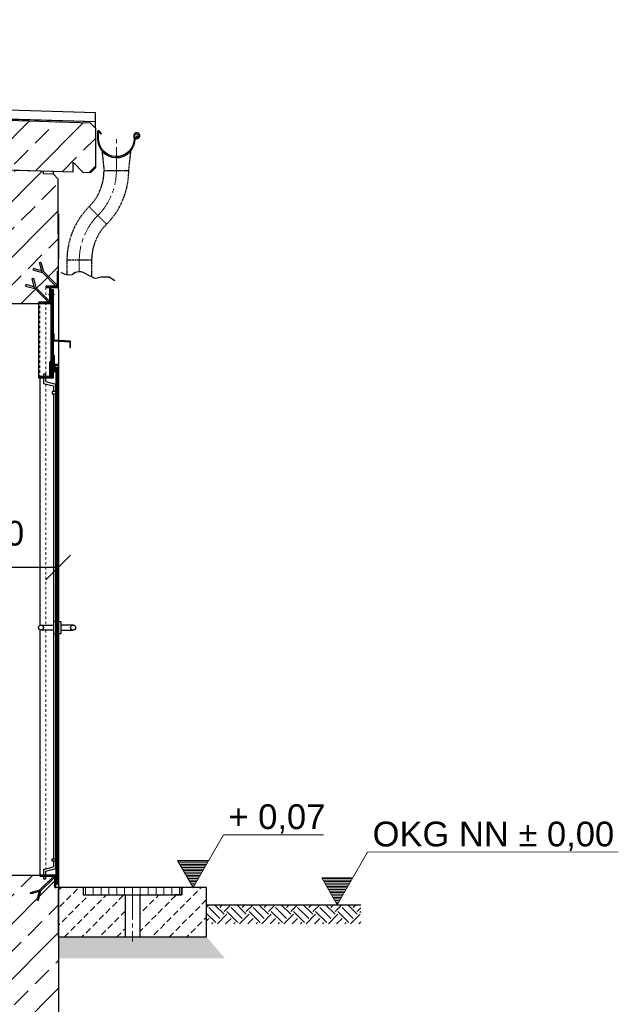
# Model space of a CAD drawing. Header units: millimetres. Extents: x -2065 to 128713, y -54195 to 32418.
# Tile 8 of 61: x 12044 to 14465, y -36549 to -32569. Entities that reach past the tile are written whole.
import ezdxf

# ---------------------------------------------------------------- set-up
doc = ezdxf.new("R2010")
doc.units = ezdxf.units.MM
for name, pattern in [('HIDDEN', [9.525, 6.35, -3.175]), ('JIS_02_1.0', [2, 1, -1]), ('MITTE2', [28.575, 19.05, -3.175, 3.175, -3.175])]:
    doc.linetypes.add(name, pattern=pattern)
doc.layers.add('Bemaßung', color=7, linetype='Continuous', lineweight=9)
doc.layers.add('Beschriftung', color=7, linetype='Continuous')
doc.layers.add('POL_Bema', color=7, linetype='Continuous')
doc.styles.add('LBB3.5M1000', font='isocp.shx', dxfattribs={"height": 3.5})
doc.dimstyles.new('DIN', dxfattribs={"dimtxt": 2.5, "dimasz": 2.5, "dimexe": 1.25, "dimexo": 0.625, "dimtad": 1, "dimtih": 1, "dimdec": 4, "dimdsep": 46, "dimlunit": 6, "dimtxsty": 'Standard', "dimcen": 2.5, "dimadec": 0, "dimazin": 0, "dimtfac": 1, "dimtdec": 4, "dimtmove": 0, "dimatfit": 3, "dimfxl": 0, "dimtvp": 1, "dimtolj": 1, "dimtzin": 0, "dimarcsym": 0})

# ---------------------------------------------------------------- blocks, each defined once
blk = doc.blocks.new('_Oblique')
at = {"layer": 'POL_Bema', "color": 0, "lineweight": -2}
blk.add_line((-0.5, -0.5), (0.5, 0.5), dxfattribs=at)
blk = doc.blocks.new('*D8')
at = {"layer": 'Bemaßung', "color": 0, "lineweight": -2, "transparency": 16777216}
for p, q in [((11699.8, -34978), (11699.8, -34770)), ((12199.8, -34782.5), (11699.8, -34782.5)), ((12199.8, -34978), (12199.8, -34770))]:
    blk.add_line(p, q, dxfattribs=at)
at = {"layer": 'DEFPOINTS', "color": 0, "transparency": 16777216}
for p in [(11699.8, -34782.5), (11699.8, -37578), (12199.8, -37578)]:
    blk.add_point(p, dxfattribs=at)
at = {"layer": 'Bemaßung', "color": 0, "lineweight": -2, "transparency": 16777216, "xscale": 100, "yscale": 100, "zscale": 100, "rotation": 180}
blk.add_blockref('_Oblique', (11699.8, -34782.5), dxfattribs=at)
at = {"layer": 'Bemaßung', "color": 0, "lineweight": -2, "transparency": 16777216, "xscale": 100, "yscale": 100, "zscale": 100}
blk.add_blockref('_Oblique', (12199.8, -34782.5), dxfattribs=at)
at = {"layer": 'Bemaßung', "color": 0, "transparency": 16777216, "insert": (11949.8, -34645), "char_height": 100, "attachment_point": 5}
blk.add_mtext('\\A1;500', dxfattribs=at)
blk = doc.blocks.new('*D112')
at = {"layer": 'Bemaßung', "color": 0, "lineweight": -2, "transparency": 16777216}
for p, q in [((9319.8, -33716), (9001, -33716)), ((9013.5, -33716), (9013.5, -34771)), ((9013.5, -36026), (9013.5, -34971)), ((9319.8, -36026), (9001, -36026))]:
    blk.add_line(p, q, dxfattribs=at)
at = {"layer": 'DEFPOINTS', "color": 0, "transparency": 16777216}
for p in [(12119.8, -33716), (9013.5, -36026), (12119.8, -36026)]:
    blk.add_point(p, dxfattribs=at)
at = {"layer": 'Bemaßung', "color": 0, "lineweight": -2, "transparency": 16777216, "xscale": 100, "yscale": 100, "zscale": 100}
for p, rotation in [((9013.5, -33716), 90), ((9013.5, -36026), 270)]:
    blk.add_blockref('_Oblique', p, dxfattribs=dict(at, rotation=rotation))
at = {"layer": 'Bemaßung', "color": 0, "transparency": 16777216, "insert": (9013.5, -34871), "char_height": 100, "attachment_point": 5}
blk.add_mtext('\\A1;2.310', dxfattribs=at)

msp = doc.modelspace()

# ---------------------------------------------------------------- hatches: boundary and pattern name
at = {"lineweight": 5}
h = msp.add_hatch(dxfattribs=at)
h.set_pattern_fill('ANSI33', color=256, scale=25)
h.set_pattern_definition([(45, (6100, -32900.1), (-112.2532, 112.2532), []), (45, (6212.25, -32900.1), (-112.2532, 112.2532), [79.375, -39.6875])])
h.paths.add_polyline_path([(12260.18276, -33145.26241), (12300.18276, -33186.46241), (12330.1243, -33187.36065), (12350.1153, -33167.96038), (12350.1153, -33007.22234), (12330.1243, -32986.62261), (-129.75878, -32612.82612), (-149.74979, -32632.22639), (-149.74979, -32792.96443), (-129.75878, -32813.56416), (-99.81724, -32814.46241), (-59.81724, -32775.66241), (-59.81724, -32815.66241), (12260.18276, -33185.26241)])
h = msp.add_hatch(dxfattribs=at)
h.set_pattern_fill('ANSI33', color=256, scale=25)
h.set_pattern_definition([(45, (6100, -35624.6), (-112.2532, 112.2532), []), (45, (6212.25, -35624.6), (-112.2532, 112.2532), [79.375, -39.6875])])
h.paths.add_polyline_path([(12140.21873, -33181.66349), (12010.16477, -33177.76187), (12009.86504, -33187.75288), (11969.88303, -33186.55342), (11949.89202, -33205.95369), (11949.79319, -33695.95369), (11969.79319, -33715.95369), (12119.79319, -33715.95369), (12119.79319, -33710.95369), (12159.79319, -33710.95369), (12164.79319, -33705.95369), (12164.79319, -33650.95369), (12149.79319, -33650.95369), (12149.79319, -33645.95369), (12189.79319, -33645.95369), (12194.79319, -33640.95369), (12194.79319, -33585.95369), (12200, -33585.95369), (12199.89202, -33213.45369), (12179.90102, -33192.85396), (12139.919, -33191.6545)], flags=17)
h.paths.add_polyline_path([(190.50947, -32823.17221), (60.45551, -32819.27059), (60.15578, -32829.2616), (20.17377, -32828.06214), (0.29012, -32847.35822), (0, -37877.95369), (3734.79319, -37877.95369), (3734.79319, -38377.95369), (4734.79319, -38377.95369), (4734.79319, -37877.95369), (12200, -37877.95369), (12199.79319, -36075.95369), (12184.79319, -36075.95369), (12184.79319, -36035.95369), (12179.79319, -36030.95369), (12149.79319, -36030.95369), (12149.79319, -36040.95369), (12139.79319, -36040.95369), (12139.79319, -36030.95369), (12124.79319, -36030.95369), (12124.79319, -36025.95369), (11699.79319, -36025.95369), (11699.79319, -36219.95369), (11399.79319, -36219.95369), (11399.79319, -36413.95369), (11099.79319, -36413.95369), (11099.79319, -36607.95369), (10799.79319, -36607.95369), (10799.79319, -36801.95369), (10499.79319, -36801.95369), (10499.79319, -36995.95369), (10199.79319, -36995.95369), (10199.79319, -37189.95369), (9899.79319, -37189.95369), (9899.79319, -37383.95369), (9599.79319, -37383.95369), (9599.79319, -37577.95369), (4514.79319, -37577.95369), (4514.79319, -37607.95369), (4484.79319, -37607.95369), (4484.79319, -38077.95369), (3984.79319, -38077.95369), (3984.79319, -37607.95369), (3954.79319, -37607.95369), (3954.79319, -37577.95369), (250, -37577.95369), (250.29053, -32855.07346), (230.19175, -32834.36268), (190.20974, -32833.16322)])
h.paths.add_polyline_path([(11949.79319, -36236.91792), (11949.79319, -37577.95369), (10185.30489, -37577.95369), (10185.30489, -37377.95369)], flags=16)
h = msp.add_hatch(dxfattribs=at)
h.set_pattern_fill('ANSI31', color=256)
h.set_pattern_definition([(45, (11322.486, -39384.724), (-2.245064, 2.245064), [])])
edge = h.paths.add_edge_path()
edge.add_line((12149.79319, -33650.95369), (12199.79319, -33650.95369))
edge.add_line((12199.79319, -33650.95369), (12199.79319, -33585.95369))
edge.add_line((12199.79319, -33585.95369), (12197.29319, -33585.95369))
edge.add_arc((12197.29319, -33588.45369), 2.5, 450, 540)
edge.add_line((12194.79319, -33588.45369), (12194.79319, -33640.95369))
edge.add_arc((12189.79319, -33640.95369), 5, 270, 360, ccw=False)
edge.add_line((12189.79319, -33645.95369), (12152.29319, -33645.95369))
edge.add_arc((12152.29319, -33648.45369), 2.5, 450, 540)
edge.add_line((12149.79319, -33648.45369), (12149.79319, -33650.95369))
h = msp.add_hatch(dxfattribs=at)
h.set_pattern_fill('ANSI31', color=256, angle=90)
h.set_pattern_definition([(135, (11312.486, -39384.724), (-2.245064, -2.245064), [])])
edge = h.paths.add_edge_path()
edge.add_line((12119.79319, -33715.95369), (12169.79319, -33715.95369))
edge.add_line((12169.79319, -33715.95369), (12169.79319, -33650.95369))
edge.add_line((12169.79319, -33650.95369), (12167.29319, -33650.95369))
edge.add_arc((12167.29319, -33653.45369), 2.5, 450, 540)
edge.add_line((12164.79319, -33653.45369), (12164.79319, -33705.95369))
edge.add_arc((12159.79319, -33705.95369), 5, 270, 360, ccw=False)
edge.add_line((12159.79319, -33710.95369), (12122.29319, -33710.95369))
edge.add_arc((12122.29319, -33713.45369), 2.5, 450, 540)
edge.add_line((12119.79319, -33713.45369), (12119.79319, -33715.95369))
h = msp.add_hatch(dxfattribs=at)
h.set_pattern_fill('ANSI31', color=256)
h.set_pattern_definition([(45, (-10.2068, -6419.118), (-2.24506403, 2.24506403), [])])
h.paths.add_polyline_path([(12169.79319, -34015.95369), (12179.79319, -34015.95369), (12179.79319, -33660.95369), (12169.79319, -33660.95369)])
h = msp.add_hatch(dxfattribs=at)
h.set_pattern_fill('ANSI31', color=256, angle=90)
h.set_pattern_definition([(135, (11302.486, -39637.224), (-2.245064, -2.245064), [])])
h.paths.add_polyline_path([(12246.79319, -33893.45369), (12249.79319, -33893.45369), (12249.79319, -33868.45369), (12182.79319, -33863.66797), (12182.79319, -33838.45369), (12179.79319, -33838.45369), (12179.79319, -33866.45369), (12246.79319, -33871.2394)])
h = msp.add_hatch()
h.set_pattern_fill('ANSI31', color=256, angle=90)
h.set_pattern_definition([(135, (-0.2068, -6419.118), (-2.24506403, -2.24506403), [])])
edge = h.paths.add_edge_path()
edge.add_line((12179.79319, -33925.95369), (12179.79319, -33965.95369))
edge.add_line((12179.79319, -33965.95369), (12199.79319, -33965.95369))
edge.add_line((12199.79319, -33965.95369), (12199.79319, -33963.95369))
edge.add_arc((12197.79319, -33963.95369), 2, 0, 90)
edge.add_line((12197.79319, -33961.95369), (12187.79319, -33961.95369))
edge.add_arc((12187.79319, -33957.95369), 4, 180, 270, ccw=False)
edge.add_line((12183.79319, -33957.95369), (12183.79319, -33927.95369))
edge.add_arc((12181.79319, -33927.95369), 2, 0, 90)
edge.add_line((12181.79319, -33925.95369), (12179.79319, -33925.95369))
h = msp.add_hatch()
h.set_pattern_fill('ANSI31', color=256, angle=90)
h.set_pattern_definition([(135, (11312.486, -39684.724), (-2.245064, -2.245064), [])])
edge = h.paths.add_edge_path()
edge.add_line((12119.79319, -34015.95369), (12169.79319, -34015.95369))
edge.add_line((12169.79319, -34015.95369), (12169.79319, -33950.95369))
edge.add_line((12169.79319, -33950.95369), (12167.29319, -33950.95369))
edge.add_arc((12167.29319, -33953.45369), 2.5, 450, 540)
edge.add_line((12164.79319, -33953.45369), (12164.79319, -34005.95369))
edge.add_arc((12159.79319, -34005.95369), 5, 270, 360, ccw=False)
edge.add_line((12159.79319, -34010.95369), (12122.29319, -34010.95369))
edge.add_arc((12122.29319, -34013.45369), 2.5, 450, 540)
edge.add_line((12119.79319, -34013.45369), (12119.79319, -34015.95369))
h = msp.add_hatch(dxfattribs=at)
h.set_pattern_fill('ANSI31', color=256, scale=0.5)
h.set_pattern_definition([(45, (11848.722, -18494.7288), (-1.12253202, 1.12253202), [])])
h.paths.add_polyline_path([(12185.79319, -33965.95369), (12185.79319, -33985.95369), (12183.79319, -33985.95369), (12183.79319, -33965.95369)])
h = msp.add_hatch(dxfattribs=at)
h.set_pattern_fill('ANSI31', color=256)
h.set_pattern_definition([(45, (-0.2068, -6449.118), (-2.24506403, 2.24506403), [])])
h.paths.add_polyline_path([(12189.79319, -36060.95369), (12199.79319, -36060.95369), (12199.79319, -33975.95369), (12189.79319, -33975.95369)])
h = msp.add_hatch(dxfattribs=at)
h.set_pattern_fill('ANSI31', color=256, angle=90)
h.set_pattern_definition([(135, (11322.486, -39684.724), (-2.245064, -2.245064), [])])
edge = h.paths.add_edge_path()
edge.add_line((12189.79319, -36075.95369), (12189.79319, -36025.95369))
edge.add_line((12189.79319, -36025.95369), (12124.79319, -36025.95369))
edge.add_line((12124.79319, -36025.95369), (12124.79319, -36028.45369))
edge.add_arc((12127.29319, -36028.45369), 2.5, 540, 630)
edge.add_line((12127.29319, -36030.95369), (12179.79319, -36030.95369))
edge.add_arc((12179.79319, -36035.95369), 5, 360, 450, ccw=False)
edge.add_line((12184.79319, -36035.95369), (12184.79319, -36073.45369))
edge.add_arc((12187.29319, -36073.45369), 2.5, 180, 270)
edge.add_line((12187.29319, -36075.95369), (12189.79319, -36075.95369))
h = msp.add_hatch(dxfattribs=at)
h.set_pattern_fill('ANSI31', color=256, scale=10, angle=45)
h.set_pattern_definition([(90, (12499.793, -36090.954), (-31.75, 5e-15), [])])
h.paths.add_polyline_path([(12300.79319, -36105.95369), (12698.79319, -36105.95369), (12698.79319, -36075.95369), (12300.79319, -36075.95369)])
h = msp.add_hatch()
h.set_pattern_fill('EARTH', color=256, scale=10, angle=45)
h.set_pattern_definition([(45, (-600, -12106.53), (7e-15, 89.80256), [63.5, -63.5]), (45, (-616.84, -12089.695), (7e-15, 89.80256), [63.5, -63.5]), (45, (-633.676, -12072.857), (7e-15, 89.80256), [63.5, -63.5]), (135, (-633.676, -12061.63), (-89.80256, 7e-15), [63.5, -63.5]), (135, (-616.84, -12044.793), (-89.80256, 7e-15), [63.5, -63.5]), (135, (-600, -12027.955), (-89.80256, 7e-15), [63.5, -63.5])])
h.paths.add_polyline_path([(12799.79319, -36145.95369), (13423.78164, -36145.95369), (13423.78164, -36223.29675), (12799.79319, -36223.29675)])
at = {"layer": 'Bemaßung', "lineweight": 5}
h = msp.add_hatch(dxfattribs=at)
h.set_pattern_fill('GRAVEL', color=256)
h.set_pattern_definition([(228.0127875, (10968.0812, -10292.239), (-203.20000002, -228.59999999), [3.417214, -338.304836]), (184.969741, (10965.7952, -10294.7789), (304.79999988, 25.400001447), [5.864047, -580.54049]), (132.510447, (10959.9532, -10295.2869), (254.00000011, -279.3999999), [4.134815, -409.347228]), (267.273689, (10950.0472, -10301.6369), (25.400000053, 508), [5.340045, -528.664374]), (292.833654, (10949.7932, -10306.9709), (-127.00000001, 304.799999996), [5.236337, -518.398077]), (357.273689, (10951.8252, -10311.7969), (-508, 25.400000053), [5.340045, -528.664374]), (37.6942405, (10957.1592, -10312.0509), (-330.199999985, -254.00000002), [7.061937, -699.131153]), (72.2553284, (10962.7472, -10307.7329), (177.800000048, 558.799999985), [6.667195, -660.052566]), (121.4295656, (10964.7792, -10301.3829), (-203.20000003, 330.19999998), [5.35813, -530.455457]), (175.236358, (10961.9852, -10296.811), (279.4, -25.40000004), [6.117133, -299.73937]), (222.3974378, (10955.8892, -10296.3029), (-304.79999999, -279.40000001), [7.91078, -783.167725]), (138.814075, (10975.1932, -10301.891), (-177.8, 152.40000001), [2.700045, -267.305658]), (171.4692344, (10973.1612, -10300.1129), (330.20000001, -50.79999994), [5.13682, -508.54639]), (225, (10968.081, -10299.351), (-4e-15, -25.4), [3.592093, -32.32893]), (203.19859, (10966.3032, -10296.303), (127, 50.8), [1.934413, -191.506224]), (291.80141, (10964.525, -10297.065), (-25.4, 76.2), [2.735656, -134.04753]), (30.963757, (10965.541, -10299.605), (76.2, 50.8), [4.443197, -143.662982]), (161.56505, (10969.351, -10297.319), (50.8, -25.4), [3.212871, -77.10898]), (16.3895403, (10949.7932, -10297.0649), (254, 76.2), [4.50088, -445.588267]), (70.346176, (10954.1112, -10295.7949), (-101.60000001, -279.4), [3.77599, -373.822157]), (293.19859, (10969.3512, -10292.239), (-50.8, 127), [3.8688, -189.571836]), (343.6104597, (10970.8752, -10295.7949), (-254.000000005, 76.19999998), [4.50088, -445.588267]), (339.443955, (10949.7932, -10312.813), (-127, 50.8), [4.340352, -212.677343]), (294.7751406, (10953.8572, -10314.3369), (-127.00000015, 279.39999993), [3.63672, -360.035934]), (66.80141, (10969.6052, -10317.639), (50.8, 127), [3.8688, -189.571836]), (17.3540246, (10971.1292, -10314.0829), (-330.19999999, -101.60000002), [4.257827, -421.52376]), (69.443955, (10957.1592, -10317.639), (-50.8, -127), [2.170176, -214.84752]), (101.309932, (10968.081, -10317.639), (-25.4, 101.6), [1.295146, -128.21995]), (165.963757, (10967.827, -10316.369), (76.2, -25.4), [5.236337, -99.490546]), (186.009006, (10962.7472, -10315.0989), (254, 25.40000001), [4.85267, -480.413649]), (303.690068, (10965.541, -10301.891), (-25.4, 50.8), [3.66324, -87.917764]), (353.1572266, (10967.5732, -10304.9389), (431.800000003, -50.799999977), [6.395568, -633.16009]), (60.945396, (10973.9232, -10305.701), (-101.6, -177.8), [2.615082, -258.893923]), (90, (10975.193, -10303.415), (-25.4, 25.4), [1.524, -23.876]), (120.256437, (10962.2392, -10314.337), (101.59999999, -177.80000001), [3.52867, -349.339408]), (48.0127875, (10960.4612, -10311.289), (203.20000002, 228.59999999), [6.83443, -334.887622]), (0, (10965.033, -10306.21), (25.4, 25.4), [6.604, -18.796]), (325.3048465, (10971.6372, -10306.2089), (254.0000001, -177.79999986), [4.016096, -397.593167]), (254.054604, (10974.9392, -10308.495), (-25.4, -101.6), [3.69829, -181.2165]), (207.6459754, (10973.9232, -10312.0509), (-482.600000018, -253.999999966), [6.02145, -596.124644]), (175.4260787, (10968.5892, -10314.8449), (-330.2, 25.4), [6.370295, -630.658465])])
h.paths.add_polyline_path([(12799.79319, -36275.95369), (12873.97628, -36362.98258), (12199.79319, -36362.98258), (12199.79319, -36275.95369)])
at = {"layer": 'Beschriftung', "lineweight": 5}
h = msp.add_hatch(dxfattribs=at)
h.set_pattern_fill('LINE', color=256, scale=2)
h.set_pattern_definition([(0, (12495.1393, -3832.808), (0, 6.35), [])])
h.paths.add_polyline_path([(12745.13934, -36075.95369), (12682.44578, -35967.36525), (12807.8329, -35967.36525)])
h = msp.add_hatch(dxfattribs=at)
h.set_pattern_fill('LINE', color=256, scale=2)
h.set_pattern_definition([(0, (13078.539, -3902.808), (0, 6.35), [])])
h.paths.add_polyline_path([(13328.53905, -36145.95369), (13265.84549, -36037.36525), (13391.23261, -36037.36525)])
h = msp.add_hatch(dxfattribs=at)
h.set_pattern_fill('BETON_UNBEWEHRT', color=256, scale=200, pattern_type=2)
h.set_pattern_definition([(45, (35.15, -12049.64), (-35.35534, 35.35534), [25, -12.5])])
h.paths.add_polyline_path([(12699.79319, -36075.95369), (12699.79319, -36105.95369), (12669.79319, -36105.95369), (12529.94319, -36105.95369), (12529.94319, -36275.95369), (12799.79319, -36275.95369), (12799.79319, -36075.95369)])
h.paths.add_polyline_path([(12299.79319, -36105.95369), (12299.79319, -36075.95369), (12199.79319, -36075.95369), (12199.79319, -36275.95369), (12469.64319, -36275.95369), (12469.64319, -36105.95369), (12329.79319, -36105.95369)])

# ---------------------------------------------------------------- linework, layer by layer
for p, q in [((-144.75032, -32568.70918), (12350.1153, -32943.55515)), ((12350.1153, -32982.22009), (-131.72302, -32607.76494)), ((12330.1243, -32986.62261), (-129.75878, -32612.82612)), ((-54.73532, -32608.07367), (12350.1153, -32980.21919)), ((12260.18276, -33185.26241), (-59.81724, -32815.66241)), ((12350.1153, -33007.22234), (12350.1153, -32943.55515)), ((12350.1153, -33007.22234), (12330.1243, -32986.62261)), ((12350.1153, -33007.22234), (12350.1153, -33167.96038)), ((12260.18276, -33185.26241), (12260.18276, -33145.26241)), ((12260.18276, -33145.26241), (12300.18276, -33186.46241)), ((12179.89202, -33182.85369), (11969.89202, -33176.55369)), ((12139.919, -33191.6545), (12140.21873, -33181.66349)), ((12179.90102, -33192.85396), (12139.919, -33191.6545)), ((12179.90102, -33192.85396), (12180.20075, -33182.86295)), ((12330.1243, -33187.36065), (12300.18276, -33186.46241)), ((12330.1243, -33187.36065), (12350.1153, -33167.96038)), ((12199.89202, -33213.45369), (12179.90102, -33192.85396)), ((12200, -33657.84748), (12199.89202, -33213.45369)), ((12200, -33354.84748), (12200, -33534.84748)), ((12200, -33657.84748), (12200, -37877.95369)), ((11969.79319, -33715.95369), (12169.79319, -33715.95369)), ((12119.79319, -33715.95369), (12119.79319, -34015.95369)), ((12124.79319, -34015.95369), (12124.79319, -35017.29343)), ((12149.79319, -34000.95369), (12139.79319, -34000.95369)), ((12139.79319, -34000.95369), (12139.79319, -34010.95369)), ((12139.79319, -34015.95369), (12139.79319, -34038.62696)), ((12149.79319, -34010.95369), (12149.79319, -34000.95369)), ((12149.79319, -34030.95369), (12149.79319, -34015.95369)), ((12139.79319, -34038.62696), (12179.79319, -34049.34492)), ((12149.79319, -34030.95369), (12189.79319, -34041.67165)), ((12179.79319, -34049.34492), (12179.79319, -34071.67165)), ((12189.79319, -36000.23572), (12189.79319, -34041.67165)), ((12179.79319, -34081.67165), (12179.79319, -35960.23572)), ((12124.79319, -35034.61394), (12124.79319, -36025.95369)), ((12179.79319, -35970.23572), (12179.79319, -35992.56245)), ((12139.79319, -36003.28042), (12179.79319, -35992.56245)), ((12139.79319, -36003.28042), (12139.79319, -36025.95369)), ((12149.79319, -36010.95369), (12189.79319, -36000.23572)), ((12149.79319, -36025.95369), (12149.79319, -36010.95369)), ((11699.79319, -36025.95369), (12189.79319, -36025.95369)), ((12139.79319, -36030.95369), (12139.79319, -36040.95369)), ((12139.79319, -36040.95369), (12149.79319, -36040.95369)), ((12149.79319, -36040.95369), (12149.79319, -36030.95369)), ((12199.79319, -36075.95369), (12189.79319, -36075.95369)), ((12299.79319, -36075.95369), (12299.79319, -36105.95369)), ((12699.79319, -36075.95369), (12699.79319, -36105.95369)), ((12299.79319, -36105.95369), (12329.79319, -36105.95369)), ((12469.64319, -36105.95369), (12469.64319, -36275.95369)), ((12529.94319, -36105.95369), (12529.94319, -36275.95369)), ((12699.79319, -36105.95369), (12669.79319, -36105.95369)), ((12799.79319, -36145.95369), (13423.78164, -36145.95369))]:
    msp.add_line(p, q)
at = {"linetype": 'MITTE2', "lineweight": 18, "ltscale": 5}
for p, q in [((12434.7734, -33178.85666), (12434.7734, -33050.89444)), ((12284.66563, -33541.24889), (12284.66563, -33585.93636)), ((12499.79319, -36110.65951), (12499.79319, -36294.97088))]:
    msp.add_line(p, q, dxfattribs=at)
at = {"linetype": 'HIDDEN', "ltscale": 0.5}
for p, q in [((12376.53444, -33098.97838), (12384.7734, -33178.85666)), ((12484.7734, -33178.85666), (12493.74955, -33098.07129)), ((12384.7734, -33178.85666), (12484.7734, -33178.85666)), ((12324.36417, -33324.69744), (12395.07485, -33395.40811)), ((12334.66563, -33541.24889), (12234.66563, -33541.24889)), ((12234.66563, -33541.24889), (12234.66563, -33598.82034)), ((12334.66563, -33541.24889), (12334.66563, -33607.34778))]:
    msp.add_line(p, q, dxfattribs=at)
at = {"linetype": 'JIS_02_1.0', "lineweight": 18, "ltscale": 10}
for p, q in [((12149.79319, -33650.95369), (12149.79319, -34000.95369)), ((12124.79319, -34015.95369), (12124.79319, -33715.95369)), ((12149.79319, -34041.30645), (12149.79319, -35015.95369)), ((12149.79319, -35035.95369), (12149.79319, -36000.60092))]:
    msp.add_line(p, q, dxfattribs=at)
at = {"linetype": 'MITTE2', "lineweight": 18, "ltscale": 3}
for p, q in [((12160.72657, -33679.70369), (12183.85981, -33679.70369)), ((12164.79319, -33679.70369), (12161.8713, -33678.01673)), ((12164.79319, -33679.70369), (12161.8713, -33681.39064)), ((12179.79319, -33679.70369), (12182.71507, -33678.01673)), ((12179.79319, -33679.70369), (12182.71507, -33681.39064))]:
    msp.add_line(p, q, dxfattribs=at)
at = {"lineweight": 50}
for p, q in [((12183.64808, -33985.95369), (12179.85547, -33985.95369)), ((12185.85057, -33975.95369), (12185.85057, -33985.95369))]:
    msp.add_line(p, q, dxfattribs=at)
for points in [[(12358.2734, -33050.89444), (12360.21337, -33062.92124, 1), (12509.33343, -33038.86763, -2.6392636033), (12517.70293, -33045.72632), (12517.40712, -33045.71287), (12517.13336, -33045.56522), (12517.05535, -33045.4238), (12517.02681, -33045.21052), (12517.17445, -33044.90808), (12520.87379, -33040.07197), (12518.91368, -33038.29985), (12512.97856, -33045.94124), (12512.76956, -33046.49164), (12512.81896, -33047.69764), (12512.92538, -33048.27532), (12513.03579, -33048.68477), (12513.39842, -33049.14444, 3.6183932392), (12505.30316, -33039.51773, -1), (12364.24364, -33062.27114), (12362.40854, -33050.89444), (12362.40854, -33024.74071, -0.6681786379), (12364.73155, -33023.77848), (12372.03077, -33031.0777), (12374.91744, -33028.19103), (12365.24244, -33018.51603, 0.6681786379), (12358.2734, -33021.4027)], [(12149.79319, -33650.95369), (12199.79319, -33650.95369), (12199.79319, -33585.95369), (12197.29319, -33585.95369, 0.4142135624), (12194.79319, -33588.45369), (12194.79319, -33640.95369, -0.4142135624), (12189.79319, -33645.95369), (12152.29319, -33645.95369, 0.4142135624), (12149.79319, -33648.45369)], [(12119.79319, -33715.95369), (12169.79319, -33715.95369), (12169.79319, -33650.95369), (12167.29319, -33650.95369, 0.4142135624), (12164.79319, -33653.45369), (12164.79319, -33705.95369, -0.4142135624), (12159.79319, -33710.95369), (12122.29319, -33710.95369, 0.4142135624), (12119.79319, -33713.45369)], [(12179.79319, -33925.95369), (12179.79319, -33965.95369), (12199.79319, -33965.95369), (12199.79319, -33963.95369, 0.4142135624), (12197.79319, -33961.95369), (12187.79319, -33961.95369, -0.4142135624), (12183.79319, -33957.95369), (12183.79319, -33927.95369, 0.4142135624), (12181.79319, -33925.95369)], [(12119.79319, -34015.95369), (12169.79319, -34015.95369), (12169.79319, -33950.95369), (12167.29319, -33950.95369, 0.4142135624), (12164.79319, -33953.45369), (12164.79319, -34005.95369, -0.4142135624), (12159.79319, -34010.95369), (12122.29319, -34010.95369, 0.4142135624), (12119.79319, -34013.45369)], [(12189.79319, -36075.95369), (12189.79319, -36025.95369), (12124.79319, -36025.95369), (12124.79319, -36028.45369, 0.4142135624), (12127.29319, -36030.95369), (12179.79319, -36030.95369, -0.4142135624), (12184.79319, -36035.95369), (12184.79319, -36073.45369, 0.4142135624), (12187.29319, -36075.95369)]]:
    msp.add_lwpolyline(points, format="xyb", close=True)
for points in [[(12134.07045, -33589.47359), (12123.50964, -33550.0601), (12129.30519, -33548.50719), (12139.4499, -33586.36776)], [(12132.51754, -33583.67804), (12098.8996, -33574.67014), (12097.34669, -33580.46569), (12135.20726, -33590.6104)], [(12134.07045, -33589.47359), (12191.2074, -33646.61054), (12195.45004, -33642.3679), (12139.4499, -33586.36776)], [(12104.07045, -33654.47359), (12093.50964, -33615.0601), (12099.30519, -33613.50719), (12109.4499, -33651.36776)], [(12102.51754, -33648.67804), (12068.8996, -33639.67014), (12067.34669, -33645.46569), (12105.20726, -33655.6104)], [(12104.07045, -33654.47359), (12161.2074, -33711.61054), (12165.45004, -33707.3679), (12109.4499, -33651.36776)], [(12129.79319, -35015.95369), (12179.79319, -35015.95369), (12179.79319, -35035.95369), (12129.79319, -35035.95369)], [(12259.79319, -35015.95369), (12209.79319, -35015.95369), (12209.79319, -35035.95369), (12259.79319, -35035.95369)], [(12128.31309, -36091.67642), (12185.45004, -36034.53947), (12181.2074, -36030.29683), (12125.20726, -36086.29697)], [(12128.31309, -36091.67642), (12088.8996, -36102.23723), (12087.34669, -36096.44168), (12125.20726, -36086.29697)], [(12122.51754, -36093.22933), (12113.50964, -36126.84727), (12119.30519, -36128.40018), (12129.4499, -36090.53961)]]:
    msp.add_lwpolyline(points)
at = {"lineweight": 25}
msp.add_lwpolyline([(12210.16682, -33590.85389), (12218.03772, -33593.80438), (12223.94087, -33595.77142), (12226.89242, -33597.73841), (12233.77944, -33598.72191), (12242.63422, -33599.70545), (12256.40827, -33598.72191), (12259.35989, -33596.75492), (12263.2953, -33593.80438), (12269.19846, -33589.87039), (12281.98864, -33585.93636), (12290.84342, -33585.93636), (12299.69819, -33589.87039), (12307.56901, -33593.80438), (12321.34307, -33600.68895), (12339.05261, -33609.54047), (12343.9719, -33612.49101), (12350.85893, -33613.47451), (12363.64911, -33610.52401), (12373.48776, -33608.55697), (12382.34253, -33608.55697), (12404.97128, -33608.55697), (12428.58398, -33622.32607)], dxfattribs=at)
for points in [[(12169.79319, -34015.95369), (12179.79319, -34015.95369), (12179.79319, -33660.95369), (12169.79319, -33660.95369)], [(12246.79319, -33893.45369), (12249.79319, -33893.45369), (12249.79319, -33868.45369), (12182.79319, -33863.66797), (12182.79319, -33838.45369), (12179.79319, -33838.45369), (12179.79319, -33866.45369), (12246.79319, -33871.2394)], [(12185.79319, -33965.95369), (12185.79319, -33985.95369), (12183.79319, -33985.95369), (12183.79319, -33965.95369)], [(12189.79319, -36060.95369), (12199.79319, -36060.95369), (12199.79319, -33975.95369), (12189.79319, -33975.95369)], [(12174.79319, -34081.67165), (12189.79319, -34081.67165), (12189.79319, -34071.67165), (12174.79319, -34071.67165)], [(12179.79319, -35050.95369), (12189.79319, -35050.95369), (12189.79319, -35000.95369), (12179.79319, -35000.95369)], [(12209.79319, -35050.95369), (12199.79319, -35050.95369), (12199.79319, -35000.95369), (12209.79319, -35000.95369)], [(12174.79319, -35960.23572), (12189.79319, -35960.23572), (12189.79319, -35970.23572), (12174.79319, -35970.23572)], [(12199.79319, -36275.95369), (12799.79319, -36275.95369), (12799.79319, -36075.95369), (12199.79319, -36075.95369)], [(12300.79319, -36105.95369), (12698.79319, -36105.95369), (12698.79319, -36075.95369), (12300.79319, -36075.95369)]]:
    msp.add_lwpolyline(points, close=True)
at = {"lineweight": 50}
msp.add_lwpolyline([(12183.79319, -33975.95369), (12179.85547, -33975.95369), (12179.85547, -33990.58643), (12183.79319, -33990.58643)], dxfattribs=at)
for centre in [(12129.79319, -35025.95369), (12259.79319, -35025.95369)]:
    msp.add_circle(centre, 10)
at = {"linetype": 'HIDDEN', "ltscale": 0.5}
for centre, radius, start, end in [((12178.5234, -33178.85666), 206.25, 315, 0), ((12178.5234, -33178.85666), 306.25, 315, 0), ((12540.91563, -33541.24889), 306.25, 135, 180), ((12540.91563, -33541.24889), 206.25, 135, 180)]:
    msp.add_arc(centre, radius, start, end, dxfattribs=at)
at = {"linetype": 'MITTE2', "lineweight": 18, "ltscale": 5}
for centre, start, end in [((12178.5234, -33178.85666), 315, 0), ((12540.91563, -33541.24889), 135, 180)]:
    msp.add_arc(centre, 256.25, start, end, dxfattribs=at)
at = {"lineweight": 50}
msp.add_spline([(12185.85057, -33980.95369), (12188.57481, -33981.37486), (12189.28456, -33982.9724), (12189.706, -33985.30217), (12189.26239, -33986.94411), (12187.73194, -33989.11852), (12185.49174, -33988.89658), (12184.13875, -33987.38781), (12183.60641, -33985.74588), (12183.67297, -33980.33208), (12183.76171, -33975.93886)], degree=3, dxfattribs=at)
at = {"layer": 'Beschriftung', "lineweight": 5}
for p, q in [((12745.13934, -36075.95369), (12867.67116, -35863.72234)), ((12867.67116, -35863.72234), (13273.25682, -35863.72234)), ((13328.53905, -36145.95369), (13451.07088, -35933.72234)), ((13451.07088, -35933.72234), (14465.23768, -35931.81238)), ((12807.8329, -35967.36525), (12682.44578, -35967.36525)), ((12682.44578, -35967.36525), (12745.13934, -36075.95369)), ((13391.23261, -36037.36525), (13265.84549, -36037.36525)), ((13265.84549, -36037.36525), (13328.53905, -36145.95369))]:
    msp.add_line(p, q, dxfattribs=at)

# ---------------------------------------------------------------- texts
at = {"layer": 'Beschriftung', "char_height": 100, "attachment_point": 1, "style": 'LBB3.5M1000'}
for s, width, insert in [('{\\fArial|b0|i0|c0|p34;+ 0,07}', 884.5236077, (12887.87482, -35740.25712)), ('{\\fArial|b0|i0|c0|p34;OKG NN %%P 0,00}', 993.9631465, (13471.27453, -35810.25712))]:
    msp.add_mtext_dynamic_manual_height_columns(s, width=width, gutter_width=17.5, heights=[0], dxfattribs=dict(at, insert=insert))

# ---------------------------------------------------------------- dimensions: what is measured, and where the dimension line sits
at = {"layer": 'Bemaßung'}
dim = msp.add_linear_dim(base=(9013.53012, -36025.95369), p1=(12119.79319, -33715.95369), p2=(12119.79319, -36025.95369), angle=90, dimstyle='DIN', override={"dimscale": 10, "dimtxt": 10, "dimasz": 10, "dimexo": 280, "dimgap": 5, "dimdec": 2, "dimblk1": 'Oblique', "dimblk2": 'Oblique', "dimsah": 1, "dimtdec": 2, "dimtmove": 2}, dxfattribs=at)
dim.commit()
dim.dimension.update_dxf_attribs({"geometry": '*D112', "text_midpoint": (9013.53012, -34870.95369)})
dim = msp.add_linear_dim(base=(11699.79319, -34782.49681), p1=(12199.79319, -37577.95369), p2=(11699.79319, -37577.95369), dimstyle='DIN', override={"dimscale": 10, "dimtxt": 10, "dimasz": 10, "dimexo": 260, "dimgap": 5, "dimdec": 2, "dimblk1": 'Oblique', "dimblk2": 'Oblique', "dimsah": 1, "dimtdec": 2, "dimtmove": 2}, dxfattribs=at)
dim.commit()
dim.dimension.update_dxf_attribs({"geometry": '*D8', "text_midpoint": (11949.79319, -34644.99681), "dimtype": 160})

doc.saveas('drawing.dxf')
